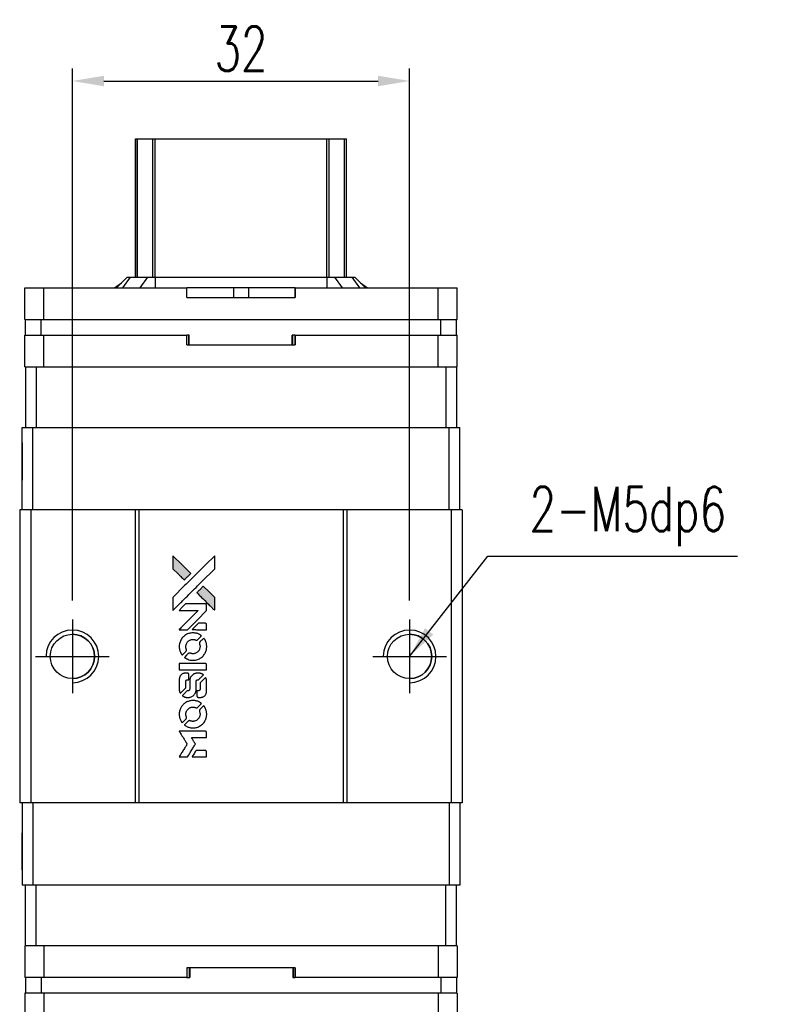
# Model space of a CAD drawing. Header units: millimetres. Extents: x 773 to 1031, y 95 to 321.
# Tile 2 of 3: x 793 to 864, y 227 to 321. Entities that reach past the tile are written whole.
import ezdxf

# ---------------------------------------------------------------- set-up
doc = ezdxf.new("R2010")
doc.units = ezdxf.units.MM
doc.header["$LTSCALE"] = 0.15
doc.layers.get('0').update_dxf_attribs({"linetype": 'CONTINUOUS'})
doc.layers.get('Defpoints').update_dxf_attribs({"linetype": 'CONTINUOUS'})
doc.styles.add('DIM-7', font='SIMPLEX.shx', dxfattribs={"width": 0.7, "bigfont": 'chineset.shx'})
doc.dimstyles.new('CNS', dxfattribs={"dimtxt": 3.5, "dimasz": 2.5, "dimexe": 1, "dimexo": 1.5, "dimgap": 0.09, "dimtad": 0, "dimdsep": 46, "dimtxsty": 'DIM-7', "dimcen": 0.09, "dimclrd": 1, "dimclre": 1, "dimclrt": 4, "dimadec": 0, "dimazin": 0, "dimtfac": 1, "dimtix": 1, "dimtmove": 2, "dimatfit": 3, "dimfxl": 1, "dimtvp": 0.971429, "dimtolj": 1, "dimarcsym": 0})

# ---------------------------------------------------------------- blocks, each defined once
blk = doc.blocks.new('A$C8366049b')
at = {"linetype": 'Continuous'}
h = blk.add_hatch(color=256, dxfattribs=at)
h.dxf.hatch_style = 1
h.paths.add_polyline_path([(0, 19.087), (0, 18.47), (0, 17.853), (0.535, 17.322, 0.000288), (0.741, 17.118, 0.000479), (0.914, 16.947, 0.000013), (1.072, 16.792, 0.197177), (1.074, 16.791, 0.197497), (1.076, 16.792, 0.00004), (1.166, 16.88, 0.000834), (1.265, 16.979, 0.000506), (1.383, 17.096), (1.688, 17.402), (0.844, 18.244)])
h.paths.add_polyline_path([(2.888, 16.199), (2.581, 15.893, 0.000476), (2.464, 15.775, 0.000789), (2.365, 15.676, 0.000035), (2.276, 15.586, 0.19758), (2.275, 15.583, 0.198396), (2.276, 15.581, 0.000019), (2.398, 15.459, 0.000582), (2.532, 15.324, 0.000351), (2.692, 15.165, 0.000108), (3.37, 14.49, 0.000692), (3.714, 14.148, 0.000077), (3.952, 13.913, 0.197527), (3.96, 13.909, 0.410181), (3.964, 13.913, 0.000493), (3.966, 14.039, 0.002424), (3.967, 14.214, 0.000529), (3.968, 14.515), (3.968, 15.119), (3.428, 15.659)])
for points in [[(0.535, 17.322, 0.000288), (0.741, 17.118, 0.000479), (0.914, 16.947, 0.000013), (1.072, 16.792, 0.197177), (1.074, 16.791, 0.197497), (1.076, 16.792, 0.00004), (1.166, 16.88, 0.000836), (1.265, 16.979, 0.000505), (1.383, 17.096), (1.688, 17.402), (0.844, 18.244), (0, 19.087), (0, 18.47), (0, 17.853)], [(0.742, 14.634, -0.000056), (1.112, 15.004, -0.000021), (1.631, 15.521, -0.000021), (2.196, 16.085, -0.000025), (2.726, 16.614), (3.968, 17.852), (3.966, 18.466), (3.965, 19.08), (3.131, 18.252, 0.000274), (2.731, 17.854, 0.000123), (2.205, 17.331, 0.000121), (1.65, 16.777, 0.000165), (1.149, 16.277), (0, 15.13), (0, 14.512), (0, 13.894)], [(2.692, 15.165, 0.000108), (3.37, 14.49, 0.000692), (3.714, 14.148, 0.000077), (3.952, 13.913, 0.197527), (3.96, 13.909, 0.410182), (3.964, 13.913, 0.000493), (3.966, 14.039, 0.002424), (3.967, 14.214, 0.000529), (3.968, 14.514), (3.968, 15.119), (3.428, 15.659), (2.888, 16.199), (2.581, 15.893, 0.000476), (2.464, 15.775, 0.000789), (2.365, 15.676, 0.000035), (2.276, 15.586, 0.19758), (2.275, 15.583, 0.198396), (2.276, 15.581, 0.000019), (2.398, 15.459, 0.000582), (2.532, 15.324, 0.000351)], [(0.983, 12.071), (1.377, 12.071), (2.29, 12.986), (3.203, 13.9), (3.202, 14.155, 0.0008), (3.2, 14.319, 0.010795), (3.199, 14.379, 0.030495), (3.195, 14.412, 0.080372), (3.187, 14.434, 0.03816), (3.173, 14.456, 0.041799), (3.156, 14.474, 0.042486), (3.137, 14.49, 0.042078), (3.115, 14.502, 0.099276), (3.084, 14.509, 0.003302), (2.957, 14.511, 0.002586), (2.735, 14.512, 0.000204), (2.145, 14.511), (1.198, 14.509), (0.895, 14.205), (0.592, 13.9), (1.501, 13.897), (2.41, 13.894), (1.511, 12.999, 0.000253), (1.165, 12.655, 0.000412), (0.872, 12.363, 0.000041), (0.611, 12.101, 0.041338), (0.6, 12.088), (0.588, 12.071)], [(2.515, 12.071), (3.204, 12.071), (3.202, 12.328), (3.2, 12.585), (3.182, 12.615, 0.03146), (3.172, 12.628, 0.026444), (3.16, 12.641, 0.026444), (3.147, 12.653, 0.031457), (3.134, 12.663), (3.104, 12.681), (2.763, 12.683), (2.422, 12.684), (2.124, 12.383, 0.000745), (2.01, 12.267, 0.001228), (1.914, 12.168, 0.000087), (1.828, 12.079, 0.195134), (1.826, 12.076, 0.412117), (1.828, 12.074, 0.000048), (2.029, 12.073, 0.00109), (2.251, 12.072, 0.000653)], [(0.608, 10.325, 0.023681), (0.624, 10.217, 0.022402), (0.651, 10.109, 0.021929), (0.688, 10.001, 0.020503), (0.735, 9.895, 0.013745), (0.767, 9.835, 0.009767), (0.806, 9.769, 0.009658), (0.844, 9.709, 0.027804), (0.874, 9.67), (0.887, 9.655), (1.078, 9.845, 0.002053), (1.169, 9.938, 0.006738), (1.229, 10, 0.007826), (1.268, 10.044, 0.063909), (1.283, 10.066, 0.061532), (1.296, 10.1, 0.068674), (1.298, 10.135, 0.052072), (1.292, 10.177, 0.019648), (1.274, 10.233, -0.018366), (1.252, 10.302, -0.0288), (1.239, 10.362, -0.029061), (1.234, 10.423, -0.019155), (1.234, 10.494, -0.053809), (1.256, 10.647, -0.058833), (1.31, 10.786, -0.058566), (1.396, 10.91, -0.052525), (1.511, 11.016, -0.044733), (1.608, 11.075, -0.040573), (1.718, 11.119, -0.041123), (1.832, 11.143, -0.04951), (1.941, 11.147, -0.017369), (1.992, 11.142, -0.024255), (2.037, 11.134, -0.023787), (2.082, 11.121, -0.015798), (2.132, 11.102, 0.010631), (2.164, 11.09, 0.033653), (2.186, 11.083, 0.037806), (2.207, 11.08, 0.016307), (2.236, 11.08, 0.068179), (2.291, 11.087, 0.095747), (2.335, 11.11, 0.033418), (2.394, 11.162, 0.002133), (2.556, 11.327, 0.001452), (2.646, 11.42, 0.012393), (2.685, 11.463, 0.020479), (2.706, 11.489, 0.344362), (2.705, 11.499, 0.074287), (2.683, 11.519, 0.005454), (2.612, 11.564, 0.008391), (2.539, 11.609, 0.017097), (2.479, 11.641, 0.027375), (2.355, 11.693, 0.02835), (2.228, 11.731, 0.027723), (2.095, 11.755, 0.023913), (1.954, 11.766, 0.027047), (1.784, 11.762, 0.031685), (1.624, 11.739, 0.032425), (1.472, 11.697, 0.031013), (1.324, 11.634, 0.037914), (1.149, 11.53, 0.040153), (0.995, 11.403, 0.039834), (0.863, 11.252, 0.036173), (0.751, 11.076, 0.040752), (0.676, 10.905, 0.035885), (0.625, 10.715, 0.035491), (0.602, 10.519, 0.037615)], [(1.139, 9.412, 0.018008), (1.195, 9.376, 0.009842), (1.266, 9.335, 0.009807), (1.34, 9.296, 0.015716), (1.405, 9.266, 0.048467), (1.637, 9.193, 0.045841), (1.884, 9.164, 0.046006), (2.131, 9.18, 0.049638), (2.364, 9.242, 0.064819), (2.667, 9.403, 0.06695), (2.916, 9.634, 0.066691), (3.095, 9.924, 0.063505), (3.195, 10.255, 0.03135), (3.204, 10.34, 0.010439), (3.207, 10.465, 0.010391), (3.204, 10.59, 0.032408), (3.195, 10.673, 0.015696), (3.175, 10.771, 0.018095), (3.149, 10.863, 0.018551), (3.118, 10.951, 0.018352), (3.08, 11.037, 0.015568), (3.05, 11.094, 0.009832), (3.012, 11.158, 0.009795), (2.973, 11.218, 0.023727), (2.941, 11.26), (2.927, 11.277), (2.738, 11.09, 0.001528), (2.631, 10.984, 0.010022), (2.578, 10.93, 0.019586), (2.548, 10.895, 0.061865), (2.532, 10.869, 0.055054), (2.52, 10.828, 0.061607), (2.516, 10.788, 0.048725), (2.523, 10.741, 0.020221), (2.541, 10.679, -0.017722), (2.56, 10.613, -0.02685), (2.572, 10.554, -0.02759), (2.577, 10.495, -0.020233), (2.577, 10.429, -0.04793), (2.559, 10.304, -0.048386), (2.517, 10.185, -0.047866), (2.453, 10.076, -0.044964), (2.367, 9.978, -0.04333), (2.266, 9.895, -0.050921), (2.156, 9.837, -0.051473), (2.038, 9.802, -0.0459), (1.911, 9.79, -0.019014), (1.85, 9.793, -0.024114), (1.793, 9.8, -0.025081), (1.74, 9.812, -0.023892), (1.687, 9.83, 0.008624), (1.645, 9.845, 0.026486), (1.616, 9.853, 0.035074), (1.591, 9.857, 0.02756), (1.564, 9.858, 0.087163), (1.52, 9.849, 0.073291), (1.479, 9.826, 0.028074), (1.421, 9.775, 0.002594), (1.284, 9.639), (1.091, 9.446)], [(1.901, 8.251), (3.2, 8.253), (3.2, 8.508), (3.2, 8.763), (3.185, 8.793, 0.071429), (3.167, 8.818, 0.054799), (3.141, 8.84, 0.053585), (3.11, 8.856, 0.060698), (3.078, 8.865, 0.033975), (3.025, 8.868, 0.000112), (2.364, 8.868, 0.000726), (1.717, 8.867, 0.001084), (1.151, 8.864), (0.601, 8.86), (0.601, 8.555), (0.601, 8.25)], [(0.605, 6.348, 0.018538), (0.61, 6.309, 0.010695), (0.619, 6.262, 0.01068), (0.63, 6.216, 0.017678), (0.641, 6.177, 0.013849), (0.657, 6.133, 0.011814), (0.676, 6.088, 0.004513), (0.696, 6.046, 0.290035), (0.702, 6.042, 0.196418), (0.706, 6.043, 0.000124), (0.782, 6.118, 0.001477), (0.867, 6.202, 0.000898), (0.966, 6.301), (1.225, 6.56), (1.227, 6.885, -0.001471), (1.229, 7.13, -0.028714), (1.234, 7.206, -0.097073), (1.248, 7.248, -0.084199), (1.278, 7.284, -0.042698), (1.301, 7.302, -0.053912), (1.325, 7.313, -0.051004), (1.352, 7.319, -0.032967), (1.385, 7.322, 0.00807), (1.401, 7.322, 0.003023), (1.425, 7.323, 0.002994), (1.45, 7.324, 0.003629), (1.473, 7.326), (1.529, 7.33), (1.529, 7.578, 0.001618), (1.529, 7.697, 0.005206), (1.527, 7.775, 0.00535), (1.525, 7.83, 0.060675), (1.522, 7.852, 0.048484), (1.517, 7.863, 0.02389), (1.508, 7.878, 0.022812), (1.498, 7.892, 0.02462), (1.487, 7.905, 0.061781), (1.455, 7.93, 0.080179), (1.421, 7.944, 0.048561), (1.373, 7.951, 0.010021), (1.287, 7.952, 0.016602), (1.171, 7.949, 0.031409), (1.078, 7.937, 0.036474), (0.998, 7.915, 0.03439), (0.92, 7.881, 0.065928), (0.797, 7.795, 0.069066), (0.702, 7.682, 0.065697), (0.639, 7.542, 0.051559), (0.607, 7.378, 0.020904), (0.603, 7.29, 0.000451), (0.602, 6.861, 0.000419), (0.601, 6.43, 0.022759)], [(0.942, 5.779, 0.023289), (1.004, 5.739, 0.026845), (1.066, 5.708, 0.026047), (1.134, 5.682, 0.019751), (1.21, 5.661, 0.013249), (1.253, 5.652, 0.025169), (1.288, 5.647, 0.016532), (1.332, 5.645, 0.002937), (1.414, 5.645, 0.003317), (1.487, 5.645, 0.011808), (1.534, 5.647, 0.01777), (1.569, 5.65, 0.021476), (1.602, 5.656, 0.04325), (1.74, 5.699, 0.045753), (1.866, 5.764, 0.04649), (1.976, 5.851, 0.047672), (2.067, 5.955, 0.025315), (2.096, 6, 0.015208), (2.126, 6.056, 0.01512), (2.152, 6.114, 0.022488), (2.172, 6.167, 0.027857), (2.193, 6.249, 0.034138), (2.204, 6.328, 0.014286), (2.208, 6.447, 0.00124), (2.208, 6.752, -0.00103), (2.209, 6.939, -0.002552), (2.21, 7.076, -0.001594), (2.212, 7.18, -0.047676), (2.215, 7.206, -0.085307), (2.233, 7.251, -0.097789), (2.265, 7.286, -0.085947), (2.311, 7.308, -0.051339), (2.371, 7.319, 0.014634), (2.391, 7.322, 0.015028), (2.412, 7.325, 0.014927), (2.429, 7.329, 0.059415), (2.439, 7.333, 0.070595), (2.461, 7.349, 0.00028), (2.679, 7.565, 0.000111), (2.902, 7.785, 0.200239), (2.906, 7.795, 0.268906), (2.902, 7.801, 0.001866), (2.849, 7.831, 0.007532), (2.797, 7.86, 0.017818), (2.757, 7.879, 0.013256), (2.714, 7.896, 0.011636), (2.667, 7.912, 0.011528), (2.619, 7.927, 0.012303), (2.572, 7.938, 0.0423), (2.498, 7.948, 0.013657), (2.388, 7.95, 0.013857), (2.276, 7.946, 0.037428), (2.198, 7.935, 0.014927), (2.146, 7.923, 0.0122), (2.091, 7.906, 0.012518), (2.04, 7.887, 0.023062), (1.999, 7.869, 0.065961), (1.853, 7.77, 0.06055), (1.732, 7.633, 0.059676), (1.646, 7.47, 0.060497), (1.602, 7.291, 0.025683), (1.599, 7.253, 0.001528), (1.597, 7.138, 0.002124), (1.596, 6.992, 0.001173), (1.596, 6.814, -0.000809), (1.595, 6.501, -0.017164), (1.592, 6.409, -0.063931), (1.582, 6.36, -0.108429), (1.561, 6.325, -0.052941), (1.537, 6.305, -0.063675), (1.511, 6.291, -0.050562), (1.478, 6.283, -0.020337), (1.432, 6.278, 0.009897), (1.404, 6.276, 0.016482), (1.38, 6.273, 0.019019), (1.361, 6.269, 0.06043), (1.349, 6.264, 0.076267), (1.322, 6.244, 0.00054), (1.12, 6.04, 0.000307), (0.914, 5.832, 0.142594), (0.905, 5.815, 0.232419), (0.907, 5.81, 0.022995), (0.915, 5.801, 0.024627), (0.927, 5.79, 0.015407)], [(2.287, 5.744, 0.065483), (2.302, 5.715, 0.053271), (2.325, 5.687, 0.052018), (2.354, 5.665, 0.0556), (2.386, 5.649, 0.036839), (2.407, 5.644, 0.026922), (2.431, 5.641, 0.016905), (2.464, 5.639, 0.004317), (2.518, 5.639, 0.016369), (2.63, 5.643, 0.029936), (2.721, 5.655, 0.03418), (2.801, 5.676, 0.031327), (2.88, 5.708, 0.046935), (2.976, 5.767, 0.054053), (3.055, 5.84, 0.053701), (3.117, 5.929, 0.045364), (3.162, 6.034, 0.032479), (3.187, 6.127, 0.03386), (3.198, 6.221, 0.013578), (3.202, 6.368, 0.001155), (3.202, 6.749, 0.000413), (3.2, 7.075, 0.005008), (3.198, 7.2, 0.013199), (3.194, 7.271, 0.033956), (3.187, 7.322, 0.013909), (3.174, 7.375, 0.010864), (3.157, 7.431, 0.010938), (3.139, 7.483, 0.028702), (3.123, 7.518), (3.109, 7.545), (2.844, 7.283), (2.578, 7.021), (2.578, 6.715, -0.001504), (2.578, 6.584, -0.00328), (2.577, 6.483, -0.001901), (2.575, 6.405, -0.061333), (2.572, 6.386, -0.063621), (2.561, 6.36, -0.048633), (2.543, 6.334, -0.046769), (2.519, 6.311, -0.047961), (2.491, 6.294, -0.02678), (2.468, 6.283, -0.050957), (2.448, 6.278, -0.029398), (2.422, 6.275, -0.00401), (2.366, 6.273), (2.275, 6.271), (2.275, 6.024, 0.001061), (2.276, 5.877, 0.009147), (2.277, 5.811, 0.020721), (2.281, 5.772, 0.051619)], [(0.608, 3.916, 0.024131), (0.625, 3.804, 0.022344), (0.653, 3.692, 0.021883), (0.692, 3.58, 0.020884), (0.741, 3.471, 0.010669), (0.773, 3.408, 0.010389), (0.809, 3.347, 0.010913), (0.844, 3.292, 0.022227), (0.874, 3.251), (0.886, 3.236), (1.08, 3.433, 0.002452), (1.155, 3.51, 0.003628), (1.22, 3.579, 0.001662), (1.275, 3.638, 0.070159), (1.284, 3.652, 0.047671), (1.289, 3.663, 0.018624), (1.293, 3.679, 0.017921), (1.296, 3.697, 0.018804), (1.297, 3.715, 0.018255), (1.298, 3.74, 0.041312), (1.296, 3.759, 0.037164), (1.291, 3.778, 0.012342), (1.28, 3.805, -0.015101), (1.256, 3.871, -0.035998), (1.243, 3.922, -0.033244), (1.237, 3.976, -0.011249), (1.236, 4.055, -0.004059), (1.236, 4.12, -0.019693), (1.238, 4.156, -0.027943), (1.243, 4.186, -0.014411), (1.252, 4.224, -0.033089), (1.282, 4.312, -0.033887), (1.323, 4.394, -0.034021), (1.375, 4.47, -0.033942), (1.437, 4.539, -0.02816), (1.508, 4.6, -0.035032), (1.58, 4.648, -0.035269), (1.658, 4.685, -0.029196), (1.746, 4.713, -0.037862), (1.847, 4.732, -0.043657), (1.944, 4.733, -0.043064), (2.042, 4.718, -0.035184), (2.143, 4.686, 0.033699), (2.19, 4.67, 0.052815), (2.233, 4.664, 0.059167), (2.273, 4.667, 0.058972), (2.31, 4.68, 0.059208), (2.339, 4.698, 0.021125), (2.376, 4.73, 0.008691), (2.437, 4.789, 0.000851), (2.581, 4.936, 0.001873), (2.655, 5.011, 0.013884), (2.689, 5.048, 0.022355), (2.706, 5.071, 0.341453), (2.706, 5.08, 0.073011), (2.685, 5.099, 0.004587), (2.616, 5.144, 0.00748), (2.545, 5.188, 0.016837), (2.489, 5.218, 0.028606), (2.353, 5.278, 0.031352), (2.216, 5.32, 0.031004), (2.073, 5.344, 0.0268), (1.92, 5.352, 0.026698), (1.759, 5.344, 0.03002), (1.606, 5.318, 0.030357), (1.458, 5.274, 0.028554), (1.314, 5.212, 0.062944), (1.046, 5.034, 0.062206), (0.83, 4.794, 0.062448), (0.68, 4.509, 0.064355), (0.607, 4.199, 0.017377), (0.603, 4.137, 0.008369), (0.602, 4.057, 0.008367), (0.603, 3.977, 0.01757)], [(1.136, 2.999, 0.064158), (1.438, 2.838, 0.06356), (1.771, 2.758, 0.064004), (2.112, 2.765, 0.066747), (2.434, 2.858, 0.04321), (2.636, 2.968, 0.044737), (2.813, 3.11, 0.044901), (2.962, 3.281, 0.044184), (3.079, 3.477, 0.026293), (3.141, 3.626, 0.033344), (3.182, 3.769, 0.033227), (3.203, 3.917, 0.025815), (3.207, 4.079, 0.023119), (3.196, 4.235, 0.031044), (3.171, 4.374, 0.031337), (3.129, 4.507, 0.024258), (3.067, 4.647, 0.015622), (3.041, 4.696, 0.008495), (3.006, 4.754, 0.008415), (2.969, 4.81, 0.020814), (2.94, 4.849), (2.926, 4.867), (2.737, 4.68, 0.002843), (2.597, 4.54, 0.033917), (2.547, 4.482, 0.087906), (2.525, 4.439, 0.073302), (2.518, 4.388, 0.022047), (2.519, 4.363, 0.026465), (2.522, 4.34, 0.022233), (2.528, 4.314, 0.009985), (2.539, 4.281, -0.039011), (2.569, 4.16, -0.044398), (2.578, 4.041, -0.045096), (2.566, 3.925, -0.04265), (2.534, 3.81, -0.071154), (2.444, 3.647, -0.068827), (2.312, 3.514, -0.068713), (2.149, 3.422, -0.070507), (1.968, 3.379, -0.028605), (1.89, 3.376, -0.031418), (1.816, 3.382, -0.031044), (1.741, 3.398, -0.02668), (1.666, 3.423, 0.038913), (1.621, 3.437, 0.043732), (1.576, 3.443, 0.047754), (1.535, 3.441, 0.075756), (1.502, 3.431, 0.07294), (1.484, 3.419, 0.003456), (1.433, 3.371, 0.005023), (1.367, 3.309, 0.002422), (1.285, 3.228, 0.000819), (1.211, 3.154, 0.001349), (1.149, 3.092, 0.0001), (1.093, 3.035, 0.205335), (1.092, 3.033, 0.219821), (1.093, 3.031, 0.002494), (1.105, 3.022, 0.007089), (1.12, 3.011, 0.004494)], [(0.988, 0), (1.381, 0), (1.447, 0.108, -0.000297), (1.487, 0.174, -0.000037), (1.575, 0.317, -0.000043), (1.68, 0.488, -0.000036), (1.792, 0.67, 0.000044), (1.901, 0.848, 0.000063), (1.998, 1.007, 0.000035), (2.08, 1.141, 0.0009), (2.103, 1.177), (2.134, 1.23), (2.092, 1.299, 0.001175), (2.067, 1.339, 0.000208), (2.021, 1.413, 0.000225), (1.967, 1.5, 0.000203), (1.911, 1.59, -0.000711), (1.857, 1.676, -0.001119), (1.811, 1.75, -0.000263), (1.772, 1.815, -0.04589), (1.768, 1.822, -0.519312), (1.772, 1.829, -0.001914), (1.878, 1.83, -0.003124), (2.051, 1.832, -0.000285), (2.484, 1.832), (3.203, 1.832), (3.203, 2.083, 0.001727), (3.203, 2.263, 0.025279), (3.199, 2.326, 0.073886), (3.189, 2.363, 0.07426), (3.169, 2.396, 0.03264), (3.161, 2.404, 0.01784), (3.151, 2.413, 0.017712), (3.139, 2.422, 0.026854), (3.128, 2.428), (3.103, 2.442), (1.848, 2.443), (0.593, 2.445), (0.602, 2.431, -0.004595), (0.608, 2.421, -0.00016), (0.632, 2.383, -0.000298), (0.66, 2.338, -0.000208), (0.692, 2.287, 0.000986), (0.785, 2.137, 0.00025), (0.936, 1.895, 0.000268), (1.098, 1.637, 0.000436), (1.236, 1.417, -0.002932), (1.281, 1.345, -0.004718), (1.319, 1.283, -0.001113), (1.35, 1.228, -0.227179), (1.351, 1.222, -0.045982), (1.348, 1.216, -0.000145), (1.303, 1.143, -0.000825), (1.252, 1.06, -0.000517), (1.192, 0.964, 0.000056), (0.986, 0.632, 0.000289), (0.872, 0.449, 0.000481), (0.788, 0.312, 0.000418), (0.699, 0.168), (0.596, 0)], [(2.512, 0), (3.203, 0), (3.203, 0.252, 0.000842), (3.203, 0.412, 0.010591), (3.201, 0.473, 0.028995), (3.198, 0.507, 0.069543), (3.19, 0.531, 0.051063), (3.177, 0.553, 0.039932), (3.158, 0.574, 0.039414), (3.136, 0.592, 0.045845), (3.113, 0.606, 0.094811), (3.089, 0.612, 0.007124), (3.021, 0.614, 0.004713), (2.905, 0.615, 0.000534), (2.642, 0.615), (2.194, 0.615), (2.155, 0.552, 0.000828), (2.041, 0.367, 0.000879), (1.93, 0.185, 0.000048), (1.822, 0.008, 0.137596), (1.82, 0.003, 0.413028), (1.821, 0.002, 0.000016), (2.023, 0.001, 0.000623), (2.247, 0, 0.000374)]]:
    blk.add_lwpolyline(points, format="xyb", close=True)
blk = doc.blocks.new('*D73')
at = {"color": 7, "lineweight": -2}
for p, q in [((797.934, 265.793), (797.934, 316.261)), ((829.934, 265.793), (829.934, 316.261)), ((800.934, 315.061), (826.934, 315.061))]:
    blk.add_line(p, q, dxfattribs=at)
at = {"color": 7}
for points in [[(800.934, 315.561), (800.934, 314.561), (797.934, 315.061)], [(826.934, 315.561), (826.934, 314.561), (829.934, 315.061)]]:
    blk.add_solid(points, dxfattribs=at)
at = {"layer": 'Defpoints', "color": 0}
for p in [(829.934, 315.061), (797.934, 263.993), (829.934, 263.993)]:
    blk.add_point(p, dxfattribs=at)
at = {"color": 7, "insert": (813.934, 318.121), "char_height": 4.2, "attachment_point": 5, "style": 'DIM-7'}
blk.add_mtext('\\A1;32', dxfattribs=at)

msp = doc.modelspace()

# ---------------------------------------------------------------- linework, layer by layer
at = {"color": 7, "linetype": 'Continuous', "lineweight": 25}
for p, q in [((803.934, 296.443), (803.934, 309.593)), ((803.934, 296.443), (803.934, 309.593)), ((803.934, 296.443), (803.934, 309.593)), ((803.934, 309.593), (803.934, 296.443)), ((804.1, 296.443), (804.1, 309.593)), ((805.58, 296.443), (805.58, 309.593)), ((805.778, 309.593), (822.09, 309.593)), ((805.778, 296.443), (805.778, 309.593)), ((822.09, 296.443), (822.09, 309.593)), ((822.288, 296.443), (822.288, 309.593)), ((823.768, 296.443), (823.768, 309.593)), ((823.934, 296.443), (823.934, 309.593)), ((803.134, 296.443), (802.134, 295.443)), ((803.134, 296.443), (802.134, 295.443)), ((803.419, 296.443), (802.704, 295.443)), ((803.134, 296.443), (803.419, 296.443)), ((803.134, 296.443), (803.134, 296.443)), ((803.419, 296.443), (805.063, 296.443)), ((805.063, 296.443), (804.348, 295.443)), ((805.063, 296.443), (805.778, 296.443)), ((805.778, 296.443), (805.778, 295.443)), ((805.778, 296.443), (822.09, 296.443)), ((822.09, 296.443), (822.09, 295.443)), ((822.09, 296.443), (822.805, 296.443)), ((822.805, 296.443), (823.521, 295.443)), ((822.805, 296.443), (824.449, 296.443)), ((824.449, 296.443), (825.165, 295.443)), ((824.449, 296.443), (824.734, 296.443)), ((824.734, 296.443), (825.734, 295.443)), ((793.434, 292.443), (793.434, 295.443)), ((793.434, 295.443), (795.234, 295.443)), ((793.434, 294.543), (793.434, 295.443)), ((793.434, 292.443), (793.434, 295.443)), ((793.434, 294.543), (793.434, 295.443)), ((793.434, 295.443), (793.434, 295.443)), ((793.434, 295.443), (793.434, 295.443)), ((793.434, 295.443), (793.434, 295.443)), ((795.234, 292.443), (795.234, 295.443)), ((795.234, 295.443), (808.791, 295.443)), ((801.938, 295.443), (802.606, 295.915)), ((808.791, 294.543), (808.791, 295.443)), ((813.211, 295.443), (808.791, 295.443)), ((813.211, 295.443), (813.211, 294.543)), ((814.657, 295.443), (813.211, 295.443)), ((814.657, 295.443), (814.657, 294.543)), ((819.077, 295.443), (814.657, 295.443)), ((819.077, 294.543), (819.077, 295.443)), ((819.077, 295.443), (832.634, 295.443)), ((819.077, 295.443), (819.077, 294.543)), ((819.077, 295.443), (819.077, 295.443)), ((819.077, 294.543), (819.077, 295.443)), ((819.077, 295.443), (819.077, 294.543)), ((825.262, 295.915), (825.93, 295.443)), ((832.634, 292.443), (832.634, 295.443)), ((832.634, 295.443), (834.434, 295.443)), ((834.434, 292.443), (834.434, 295.443)), ((793.434, 294.543), (793.434, 294.543)), ((808.791, 294.543), (819.077, 294.543)), ((819.077, 294.543), (819.077, 294.543)), ((793.434, 292.443), (795.234, 292.443)), ((793.434, 292.443), (793.434, 292.443)), ((793.484, 290.943), (793.484, 292.443)), ((793.484, 290.943), (793.484, 292.443)), ((794.984, 290.943), (794.984, 292.443)), ((795.234, 292.443), (832.634, 292.443)), ((832.634, 292.443), (834.434, 292.443)), ((832.884, 290.943), (832.884, 292.443)), ((834.384, 290.943), (834.384, 292.443)), ((793.434, 287.943), (793.434, 290.943)), ((793.434, 290.943), (795.234, 290.943)), ((793.434, 290.043), (793.434, 290.943)), ((793.434, 287.943), (793.434, 290.943)), ((793.434, 290.043), (793.434, 290.943)), ((793.434, 290.943), (793.434, 290.943)), ((793.434, 290.943), (793.434, 290.943)), ((793.434, 290.943), (793.434, 290.943)), ((795.234, 287.943), (795.234, 290.943)), ((795.234, 290.943), (808.791, 290.943)), ((808.791, 290.043), (808.791, 290.943)), ((809.011, 290.943), (808.791, 290.943)), ((808.972, 290.043), (808.972, 290.943)), ((809.011, 290.043), (809.011, 290.943)), ((809.011, 290.043), (809.011, 290.943)), ((809.011, 290.943), (809.011, 290.943)), ((819.077, 290.943), (818.797, 290.943)), ((818.797, 290.043), (818.797, 290.943)), ((818.861, 290.043), (818.861, 290.943)), ((819.077, 290.043), (819.077, 290.943)), ((819.077, 290.943), (832.634, 290.943)), ((819.077, 290.943), (819.077, 290.043)), ((819.077, 290.943), (819.077, 290.943)), ((819.077, 290.043), (819.077, 290.943)), ((819.077, 290.943), (819.077, 290.043)), ((832.634, 287.943), (832.634, 290.943)), ((832.634, 290.943), (834.434, 290.943)), ((834.434, 287.943), (834.434, 290.943)), ((793.434, 290.043), (793.434, 290.043)), ((808.791, 290.043), (819.077, 290.043)), ((819.077, 290.043), (819.077, 290.043)), ((793.434, 287.943), (793.484, 287.943)), ((793.434, 287.943), (793.434, 287.943)), ((793.484, 287.943), (793.484, 282.193)), ((793.484, 287.943), (794.484, 287.943)), ((793.484, 287.943), (793.484, 282.193)), ((794.484, 287.943), (794.484, 282.193)), ((794.484, 287.943), (794.976, 287.943)), ((794.976, 287.943), (795.234, 287.943)), ((795.234, 287.943), (832.634, 287.943)), ((832.634, 287.943), (832.892, 287.943)), ((832.892, 287.943), (833.379, 287.943)), ((833.379, 287.943), (833.379, 282.193)), ((833.379, 287.943), (834.379, 287.943)), ((834.379, 287.943), (834.434, 287.943)), ((834.379, 287.943), (834.379, 282.193)), ((793.184, 274.393), (793.184, 282.193)), ((793.184, 282.193), (794.184, 282.193)), ((793.184, 274.393), (793.184, 282.193)), ((793.184, 282.193), (793.184, 282.193)), ((794.184, 274.393), (794.184, 282.193)), ((794.184, 282.193), (833.684, 282.193)), ((833.684, 274.393), (833.684, 282.193)), ((833.684, 282.193), (834.684, 282.193)), ((834.684, 274.393), (834.684, 282.193)), ((792.934, 274.393), (792.934, 246.593)), ((793.984, 274.393), (792.934, 274.393)), ((792.934, 274.393), (792.934, 246.593)), ((792.934, 274.393), (792.934, 274.393)), ((793.984, 274.393), (793.984, 246.593)), ((803.884, 274.393), (793.984, 274.393)), ((803.884, 274.393), (803.884, 246.593)), ((804.234, 274.393), (803.884, 274.393)), ((804.234, 274.393), (804.234, 246.593)), ((823.634, 274.393), (804.234, 274.393)), ((823.634, 274.393), (823.634, 246.593)), ((823.984, 274.393), (823.634, 274.393)), ((823.984, 274.393), (823.984, 246.593)), ((833.884, 274.393), (823.984, 274.393)), ((833.884, 274.393), (833.884, 246.593)), ((834.934, 274.393), (833.884, 274.393)), ((834.934, 274.393), (834.934, 246.593)), ((793.984, 246.593), (792.934, 246.593)), ((792.934, 246.593), (792.934, 246.593)), ((792.934, 246.593), (792.934, 246.593)), ((793.184, 246.593), (793.184, 238.793)), ((793.184, 246.593), (793.184, 238.793)), ((803.884, 246.593), (793.984, 246.593)), ((794.184, 246.593), (794.184, 238.793)), ((804.234, 246.593), (803.884, 246.593)), ((823.634, 246.593), (804.234, 246.593)), ((823.984, 246.593), (823.634, 246.593)), ((833.884, 246.593), (823.984, 246.593)), ((833.684, 246.593), (833.684, 238.793)), ((834.934, 246.593), (833.884, 246.593)), ((834.684, 246.593), (834.684, 238.793)), ((794.184, 238.793), (793.184, 238.793)), ((793.184, 238.793), (793.184, 238.793)), ((793.484, 233.043), (793.484, 238.793)), ((793.484, 233.043), (793.484, 238.793)), ((833.684, 238.793), (794.184, 238.793)), ((794.484, 233.043), (794.484, 238.793)), ((833.379, 233.043), (833.379, 238.793)), ((834.684, 238.793), (833.684, 238.793)), ((834.379, 233.043), (834.379, 238.793)), ((793.434, 233.043), (793.434, 230.043)), ((793.484, 233.043), (793.434, 233.043)), ((793.434, 233.043), (793.434, 230.043)), ((793.434, 233.043), (793.434, 233.043)), ((794.484, 233.043), (793.484, 233.043)), ((794.976, 233.043), (794.484, 233.043)), ((795.234, 233.043), (794.976, 233.043)), ((795.234, 233.043), (795.234, 230.043)), ((832.634, 233.043), (795.234, 233.043)), ((832.634, 233.043), (832.634, 230.043)), ((832.892, 233.043), (832.634, 233.043)), ((833.379, 233.043), (832.892, 233.043)), ((834.379, 233.043), (833.379, 233.043)), ((834.434, 233.043), (834.379, 233.043)), ((834.434, 233.043), (834.434, 230.043)), ((793.434, 230.943), (793.434, 230.043)), ((793.434, 230.943), (793.434, 230.043)), ((793.434, 230.943), (793.434, 230.943)), ((808.791, 230.943), (808.791, 230.043)), ((819.077, 230.943), (808.791, 230.943)), ((809.007, 230.943), (809.007, 230.043)), ((809.071, 230.943), (809.071, 230.043)), ((809.071, 230.943), (809.071, 230.043)), ((818.857, 230.943), (818.857, 230.043)), ((818.896, 230.943), (818.896, 230.043)), ((819.077, 230.943), (819.077, 230.043)), ((819.077, 230.943), (819.077, 230.043)), ((819.077, 230.943), (819.077, 230.943)), ((819.077, 230.043), (819.077, 230.943)), ((819.077, 230.043), (819.077, 230.943)), ((795.234, 230.043), (793.434, 230.043)), ((793.434, 230.043), (793.434, 230.043)), ((793.434, 230.043), (793.434, 230.043)), ((793.434, 230.043), (793.434, 230.043)), ((793.484, 230.043), (793.484, 228.543)), ((793.484, 230.043), (793.484, 228.543)), ((794.984, 230.043), (794.984, 228.543)), ((808.791, 230.043), (795.234, 230.043)), ((808.791, 230.043), (809.071, 230.043)), ((809.071, 230.043), (809.071, 230.043)), ((818.857, 230.043), (819.077, 230.043)), ((832.634, 230.043), (819.077, 230.043)), ((819.077, 230.043), (819.077, 230.043)), ((834.434, 230.043), (832.634, 230.043)), ((832.884, 230.043), (832.884, 228.543)), ((834.384, 230.043), (834.384, 228.543)), ((793.434, 228.543), (793.434, 225.543)), ((795.234, 228.543), (793.434, 228.543)), ((793.434, 228.543), (793.434, 225.543)), ((793.434, 228.543), (793.434, 228.543)), ((795.234, 228.543), (795.234, 225.543)), ((832.634, 228.543), (795.234, 228.543)), ((832.634, 228.543), (832.634, 225.543)), ((834.434, 228.543), (832.634, 228.543)), ((834.434, 228.543), (834.434, 225.543))]:
    msp.add_line(p, q, dxfattribs=at)
for p, q in [((797.934, 263.993), (797.934, 256.993)), ((829.934, 263.993), (829.934, 256.993)), ((794.434, 260.493), (801.434, 260.493)), ((826.434, 260.493), (833.434, 260.493))]:
    msp.add_line(p, q)
at = {"color": 7, "linetype": 'Continuous', "lineweight": 25, "flags": 128}
for points in [[(793.184, 277.218), (793.184, 277.284), (793.184, 277.477), (793.184, 277.782), (793.184, 278.176), (793.184, 278.632), (793.184, 279.114), (793.184, 279.588), (793.184, 280.017), (793.184, 280.37), (793.184, 280.621), (793.184, 280.752), (793.184, 280.752), (793.184, 280.621), (793.184, 280.37), (793.184, 280.017), (793.184, 279.588), (793.184, 279.114), (793.184, 278.632), (793.184, 278.176), (793.184, 277.782), (793.184, 277.477), (793.184, 277.284), (793.184, 277.218)], [(793.184, 243.768), (793.184, 243.702), (793.184, 243.51), (793.184, 243.205), (793.184, 242.81), (793.184, 242.354), (793.184, 241.872), (793.184, 241.399), (793.184, 240.969), (793.184, 240.616), (793.184, 240.365), (793.184, 240.235), (793.184, 240.235), (793.184, 240.365), (793.184, 240.616), (793.184, 240.969), (793.184, 241.399), (793.184, 241.872), (793.184, 242.354), (793.184, 242.81), (793.184, 243.205), (793.184, 243.51), (793.184, 243.702), (793.184, 243.768)]]:
    msp.add_lwpolyline(points, dxfattribs=at)
at = {"color": 7, "linetype": 'Continuous', "lineweight": 25}
for centre in [(797.934, 260.493), (829.934, 260.493)]:
    msp.add_circle(centre, 2.1, dxfattribs=at)
for centre in [(797.934, 260.493), (829.934, 260.493)]:
    msp.add_arc(centre, 2.5, 270, 179.57276)
for centre in [(797.934, 260.493), (829.934, 260.493)]:
    msp.add_arc(centre, 2.1, 270, 90, dxfattribs=at)
for points, knots in [([(803.934, 309.593), (803.934, 309.593), (803.95, 309.593), (804.013, 309.593), (804.058, 309.593), (804.1, 309.593)], [0, 0, 0, 0, 0.5, 0.5, 1, 1, 1, 1]), ([(804.1, 309.593), (804.274, 309.593), (804.453, 309.593), (804.791, 309.593), (804.95, 309.593), (805.223, 309.593), (805.336, 309.593), (805.502, 309.593), (805.555, 309.593), (805.58, 309.593)], [0, 0, 0, 0, 0.25, 0.25, 0.5, 0.5, 0.75, 0.75, 1, 1, 1, 1]), ([(805.58, 309.593), (805.587, 309.593), (805.61, 309.593), (805.685, 309.593), (805.735, 309.593), (805.778, 309.593)], [0, 0, 0, 0, 0.5, 0.5, 1, 1, 1, 1]), ([(822.09, 309.593), (822.134, 309.593), (822.183, 309.593), (822.258, 309.593), (822.282, 309.593), (822.288, 309.593)], [0, 0, 0, 0, 0.5, 0.5, 1, 1, 1, 1]), ([(822.288, 309.593), (822.313, 309.593), (822.367, 309.593), (822.533, 309.593), (822.645, 309.593), (822.918, 309.593), (823.078, 309.593), (823.416, 309.593), (823.594, 309.593), (823.768, 309.593)], [0, 0, 0, 0, 0.25, 0.25, 0.5, 0.5, 0.75, 0.75, 1, 1, 1, 1]), ([(823.768, 309.593), (823.81, 309.593), (823.856, 309.593), (823.918, 309.593), (823.934, 309.593), (823.934, 309.593)], [0, 0, 0, 0, 0.5, 0.5, 1, 1, 1, 1])]:
    msp.add_open_spline(points, degree=3, knots=knots, dxfattribs=at)

# ---------------------------------------------------------------- block references
msp.add_blockref('A$C8366049b', (807.47, 250.953))

# ---------------------------------------------------------------- texts
at = {"color": 0, "insert": (841.307, 270.957), "char_height": 4.2, "attachment_point": 7, "style": 'DIM-7'}
msp.add_mtext('2-M5dp6', dxfattribs=at)

# ---------------------------------------------------------------- dimensions: what is measured, and where the dimension line sits
at = {"color": 0}
dim = msp.add_linear_dim(base=(829.934, 315.061), p1=(797.934, 263.993), p2=(829.934, 263.993), dimstyle='CNS', override={"dimscale": 1.2, "dimgap": 0.8, "dimtad": 1, "dimclrd": 7, "dimclre": 7, "dimclrt": 7, "dimadec": 2, "dimazin": 2, "dimtm": 1e-09, "dimtfac": 0.6, "dimtmove": 1, "dimarcsym": 1}, dxfattribs=at)
dim.commit()
dim.dimension.update_dxf_attribs({"geometry": '*D73', "text_midpoint": (813.934, 318.121)})

# ---------------------------------------------------------------- leaders
at = {"color": 0, "annotation_type": 0, "has_hookline": 1, "hookline_direction": 0, "text_width": 19.74}
msp.add_leader([(829.934, 260.493), (837.347, 269.997), (840.347, 269.997)], dimstyle='CNS', override={"dimscale": 1.2, "dimgap": 0.8, "dimtad": 1, "dimclrd": 7, "dimclre": 4, "dimtmove": 1}, dxfattribs=at)

doc.saveas('drawing.dxf')
